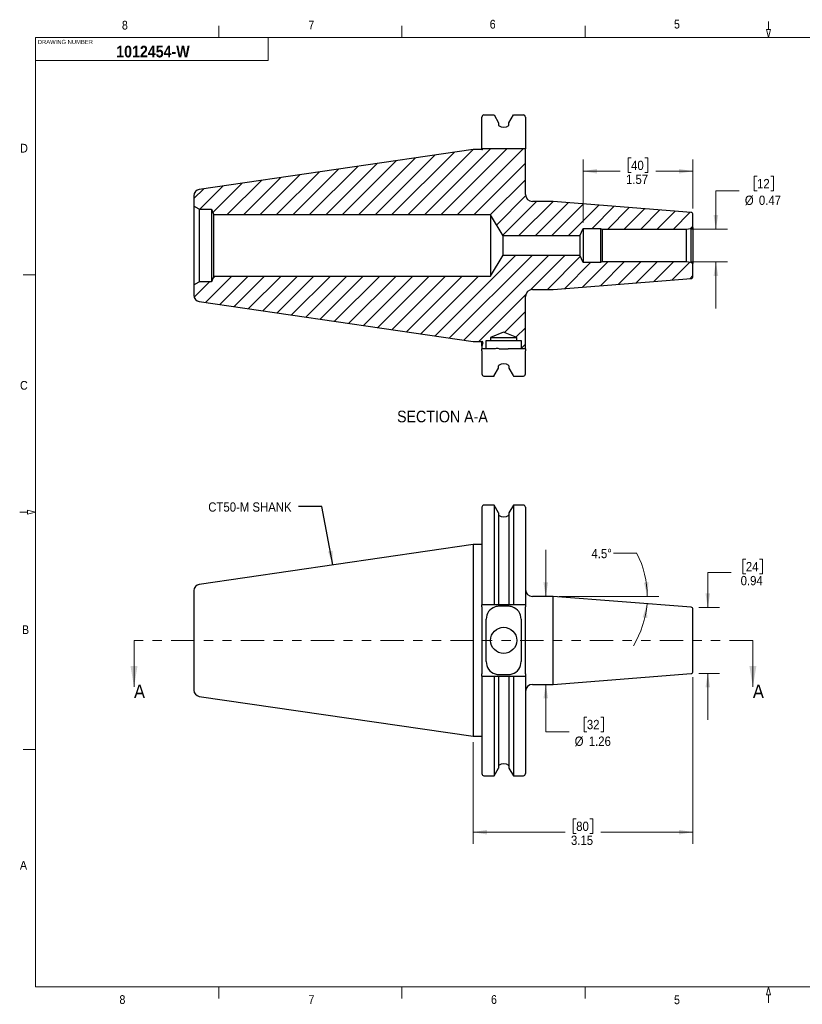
# Model space of a CAD drawing. Header units: inches. Extents: x 0.5 to 16.5, y 0.2 to 10.8.
# Tile 1 of 5: x 0.5 to 8.9, y 0.2 to 10.8. Entities that reach past the tile are written whole.
import ezdxf

# ---------------------------------------------------------------- set-up
doc = ezdxf.new("R2010")
doc.units = ezdxf.units.IN
doc.header["$MEASUREMENT"] = 0
doc.linetypes.add('PHANTOM', pattern=[0.5, 0.25, -0.05, 0.05, -0.05, 0.05, -0.05])
doc.styles.add('SLDTEXTSTYLE2', font='GOTHIC.TTF', dxfattribs={"width": 0.913})
doc.styles.add('SLDTEXTSTYLE4', font='GOTHICB.TTF', dxfattribs={"width": 0.913})
doc.styles.get("Standard").update_dxf_attribs({"font": 'GOTHIC.TTF'})
doc.dimstyles.new('SLDDIMSTYLE0', dxfattribs={"dimtxt": 0.1, "dimasz": 0.15, "dimexe": 0, "dimexo": 0.0625, "dimgap": 0.025, "dimtad": 0, "dimtih": 1, "dimtoh": 1, "dimlfac": 1.333333, "dimrnd": 1e-09, "dimdsep": 46, "dimtxsty": 'SLDTEXTSTYLE2', "dimsah": 1, "dimcen": 0.09, "dimadec": 0, "dimazin": 2, "dimtfac": 1, "dimtmove": 0, "dimatfit": 0, "dimfxl": 0, "dimfrac": 2, "dimtolj": 1, "dimtzin": 12, "dimarcsym": 0})
doc.dimstyles.new('SLDDIMSTYLE1', dxfattribs={"dimtxt": 0.1, "dimasz": 0.15, "dimexe": 0, "dimexo": 0.0625, "dimgap": 0.025, "dimtad": 0, "dimtih": 1, "dimtoh": 1, "dimlfac": 1.333333, "dimrnd": 1e-09, "dimzin": 12, "dimdsep": 46, "dimtxsty": 'SLDTEXTSTYLE2', "dimsah": 1, "dimcen": 0.09, "dimadec": 0, "dimazin": 3, "dimtfac": 1, "dimtofl": 0, "dimtmove": 0, "dimatfit": 3, "dimfxl": 0, "dimfrac": 2, "dimtolj": 1, "dimtzin": 12, "dimarcsym": 0})
doc.dimstyles.new('SLDDIMSTYLE2', dxfattribs={"dimtxt": 0.1, "dimasz": 0.15, "dimexe": 0, "dimexo": 0.0625, "dimgap": 0.025, "dimtad": 0, "dimtih": 1, "dimtoh": 1, "dimdec": 4, "dimlfac": 1.333333, "dimzin": 12, "dimdsep": 46, "dimtxsty": 'SLDTEXTSTYLE2', "dimsah": 1, "dimcen": 0.09, "dimadec": 1, "dimazin": 3, "dimtfac": 1, "dimtofl": 0, "dimtmove": 0, "dimatfit": 3, "dimfxl": 0, "dimfrac": 2, "dimtolj": 1, "dimtzin": 12, "dimarcsym": 0})
doc.dimstyles.new('SLDDIMSTYLE3', dxfattribs={"dimtxt": 0.1, "dimasz": 0.15, "dimexe": 0, "dimexo": 0.0625, "dimgap": 0.025, "dimtad": 0, "dimtih": 1, "dimtoh": 1, "dimlfac": 1.333333, "dimrnd": 1e-09, "dimzin": 12, "dimdsep": 46, "dimtxsty": 'SLDTEXTSTYLE2', "dimsah": 1, "dimcen": 0.09, "dimadec": 0, "dimazin": 3, "dimtfac": 1, "dimtmove": 0, "dimatfit": 0, "dimfxl": 0, "dimfrac": 2, "dimtolj": 1, "dimtzin": 12, "dimarcsym": 0})
doc.dimstyles.new('SLDDIMSTYLE4', dxfattribs={"dimtxt": 0.18, "dimasz": 0.15, "dimexe": 0, "dimexo": 0.0625, "dimgap": 0, "dimtad": 0, "dimtih": 1, "dimtoh": 1, "dimdec": 0, "dimrnd": 1e-09, "dimzin": 0, "dimdsep": 46, "dimtxsty": 'Standard', "dimsah": 1, "dimcen": 0.09, "dimadec": 0, "dimazin": 0, "dimtfac": 0.15, "dimtdec": 0, "dimtofl": 0, "dimtmove": 0, "dimatfit": 3, "dimfxl": 0, "dimfrac": 2, "dimtolj": 1, "dimtzin": 0, "dimarcsym": 0})

# ---------------------------------------------------------------- blocks, each defined once
blk = doc.blocks.new('_D')
at = {"color": 7, "linetype": 'Continuous', "lineweight": 0}
for p, q in [((8.257, 4.996), (8.226, 4.996)), ((8.226, 4.996), (8.226, 4.837)), ((8.405, 4.996), (8.435, 4.996)), ((8.435, 4.996), (8.435, 4.837)), ((8.098, 4.852), (7.848, 4.852)), ((7.848, 4.852), (7.848, 4.477)), ((8.226, 4.837), (8.257, 4.837)), ((8.435, 4.837), (8.405, 4.837)), ((7.751, 4.477), (7.973, 4.477)), ((7.751, 3.768), (7.973, 3.768)), ((7.848, 3.768), (7.848, 3.268))]:
    blk.add_line(p, q, dxfattribs=at)
at = {"color": 7, "linetype": 'Continuous', "lineweight": 18}
for points in [[(7.848, 4.477), (7.873, 4.627), (7.823, 4.627)], [(7.848, 3.768), (7.823, 3.618), (7.873, 3.618)]]:
    blk.add_solid(points, dxfattribs=at)
at = {"color": 7, "linetype": 'Continuous', "lineweight": 18, "char_height": 0.1, "attachment_point": 1, "style": 'SLDTEXTSTYLE2'}
for s, insert in [('24', (8.257, 4.965)), ('0.94', (8.201, 4.815))]:
    blk.add_mtext(s, dxfattribs=dict(at, insert=insert))
blk = doc.blocks.new('_D_1')
at = {"color": 7, "linetype": 'Continuous', "lineweight": 0}
for p, q in [((7.689, 3.727), (7.689, 1.938)), ((5.327, 3.03), (5.327, 1.938)), ((6.434, 2.207), (6.403, 2.207)), ((6.403, 2.207), (6.403, 2.048)), ((6.582, 2.207), (6.612, 2.207)), ((6.612, 2.207), (6.612, 2.048)), ((5.327, 2.063), (6.316, 2.063)), ((6.403, 2.048), (6.434, 2.048)), ((6.612, 2.048), (6.582, 2.048)), ((7.689, 2.063), (6.7, 2.063))]:
    blk.add_line(p, q, dxfattribs=at)
at = {"color": 7, "linetype": 'Continuous', "lineweight": 18}
for points in [[(5.327, 2.063), (5.477, 2.038), (5.477, 2.088)], [(7.689, 2.063), (7.539, 2.088), (7.539, 2.038)]]:
    blk.add_solid(points, dxfattribs=at)
at = {"color": 7, "linetype": 'Continuous', "lineweight": 18, "char_height": 0.1, "attachment_point": 1, "style": 'SLDTEXTSTYLE2'}
for s, insert in [('80', (6.434, 2.176)), ('3.15', (6.378, 2.026))]:
    blk.add_mtext(s, dxfattribs=dict(at, insert=insert))
blk = doc.blocks.new('_D_2')
at = {"color": 7, "linetype": 'Continuous', "lineweight": 0}
for p, q in [((7.086, 5.058), (6.836, 5.058)), ((6.251, 4.595), (7.323, 4.595))]:
    blk.add_line(p, q, dxfattribs=at)
at = {"color": 7, "linetype": 'Continuous', "lineweight": 18}
for start, end in [(0, 27.2739), (328.371, 355.5)]:
    blk.add_arc((6.188, 4.595), 1.01, start, end, dxfattribs=at)
for points in [[(7.198, 4.595), (7.212, 4.747), (7.162, 4.743)], [(7.195, 4.516), (7.148, 4.371), (7.197, 4.364)]]:
    blk.add_solid(points, dxfattribs=at)
at = {"color": 7, "linetype": 'Continuous', "lineweight": 18, "insert": (6.598, 5.106), "char_height": 0.1, "attachment_point": 1, "style": 'SLDTEXTSTYLE2'}
blk.add_mtext('4.5°', dxfattribs=at)
blk = doc.blocks.new('_D_3')
at = {"color": 7, "linetype": 'Continuous', "lineweight": 0}
for p, q in [((6.107, 4.595), (6.107, 5.095)), ((6.107, 3.142), (6.107, 3.65)), ((6.549, 3.3), (6.519, 3.3)), ((6.519, 3.3), (6.519, 3.142)), ((6.697, 3.3), (6.727, 3.3)), ((6.727, 3.3), (6.727, 3.142)), ((6.357, 3.142), (6.107, 3.142)), ((6.519, 3.142), (6.549, 3.142)), ((6.727, 3.142), (6.697, 3.142))]:
    blk.add_line(p, q, dxfattribs=at)
at = {"color": 7, "linetype": 'Continuous', "lineweight": 18}
for points in [[(6.107, 4.595), (6.132, 4.745), (6.082, 4.745)], [(6.107, 3.65), (6.082, 3.5), (6.132, 3.5)]]:
    blk.add_solid(points, dxfattribs=at)
at = {"color": 7, "linetype": 'Continuous', "lineweight": 18, "char_height": 0.1, "attachment_point": 1, "style": 'SLDTEXTSTYLE2'}
for s, insert in [('32', (6.549, 3.269)), ('%%c', (6.418, 3.09)), ('1.26', (6.569, 3.09))]:
    blk.add_mtext(s, dxfattribs=dict(at, insert=insert))
blk = doc.blocks.new('_D_4')
at = {"color": 7, "linetype": 'Continuous', "lineweight": 0}
for p, q in [((8.377, 9.11), (8.347, 9.11)), ((8.347, 9.11), (8.347, 8.951)), ((8.525, 9.11), (8.555, 9.11)), ((8.555, 9.11), (8.555, 8.951)), ((8.185, 8.951), (7.935, 8.951)), ((7.935, 8.951), (7.935, 8.541)), ((8.347, 8.951), (8.377, 8.951)), ((8.555, 8.951), (8.525, 8.951)), ((7.676, 8.541), (8.06, 8.541)), ((7.676, 8.188), (8.06, 8.188)), ((7.935, 8.188), (7.935, 7.688))]:
    blk.add_line(p, q, dxfattribs=at)
at = {"color": 7, "linetype": 'Continuous', "lineweight": 18}
for points in [[(7.935, 8.541), (7.96, 8.691), (7.91, 8.691)], [(7.935, 8.188), (7.91, 8.038), (7.96, 8.038)]]:
    blk.add_solid(points, dxfattribs=at)
at = {"color": 7, "linetype": 'Continuous', "lineweight": 18, "char_height": 0.1, "attachment_point": 1, "style": 'SLDTEXTSTYLE2'}
for s, insert in [('12', (8.377, 9.079)), ('%%c', (8.246, 8.9)), ('0.47', (8.397, 8.9))]:
    blk.add_mtext(s, dxfattribs=dict(at, insert=insert))
blk = doc.blocks.new('_D_5')
at = {"color": 7, "linetype": 'Continuous', "lineweight": 0}
for p, q in [((6.508, 8.611), (6.508, 9.287)), ((7.024, 9.306), (6.994, 9.306)), ((6.994, 9.306), (6.994, 9.147)), ((7.172, 9.306), (7.203, 9.306)), ((7.203, 9.306), (7.203, 9.147)), ((7.689, 8.76), (7.689, 9.287)), ((6.508, 9.162), (6.906, 9.162)), ((6.994, 9.147), (7.024, 9.147)), ((7.203, 9.147), (7.172, 9.147)), ((7.689, 9.162), (7.29, 9.162))]:
    blk.add_line(p, q, dxfattribs=at)
at = {"color": 7, "linetype": 'Continuous', "lineweight": 18}
for points in [[(6.508, 9.162), (6.658, 9.137), (6.658, 9.187)], [(7.689, 9.162), (7.539, 9.187), (7.539, 9.137)]]:
    blk.add_solid(points, dxfattribs=at)
at = {"color": 7, "linetype": 'Continuous', "lineweight": 18, "char_height": 0.1, "attachment_point": 1, "style": 'SLDTEXTSTYLE2'}
for s, insert in [('40', (7.024, 9.275)), ('1.57', (6.969, 9.125))]:
    blk.add_mtext(s, dxfattribs=dict(at, insert=insert))

msp = doc.modelspace()

# ---------------------------------------------------------------- hatches: boundary and pattern name
at = {"linetype": 'Continuous', "lineweight": 18}
h = msp.add_hatch(dxfattribs=at)
h.set_pattern_fill('ANSI31', angle=3e-322, style=0)
edge = h.paths.add_edge_path(flags=0)
edge.add_line((2.382869, 8.753719), (2.514186, 8.753719))
edge.add_line((2.514186, 8.753719), (2.541484, 8.692406))
edge.add_line((2.541484, 8.692406), (5.514186, 8.692406))
edge.add_line((5.514186, 8.692406), (5.649246, 8.467628))
edge.add_line((5.649246, 8.467628), (6.471781, 8.467628))
edge.add_line((6.471781, 8.467628), (6.507788, 8.5485))
edge.add_line((6.507788, 8.5485), (6.695327, 8.5485))
edge.add_line((6.695327, 8.5485), (6.71389, 8.541))
edge.add_line((6.71389, 8.541), (7.61389, 8.541))
edge.add_line((7.61389, 8.541), (7.66639, 8.545593))
edge.add_line((7.66639, 8.545593), (7.68889, 8.558584))
edge.add_line((7.68889, 8.558584), (7.68889, 8.697813))
edge.add_arc((7.66639, 8.697813), 0.0225, 0, 85.5)
edge.add_line((7.668156, 8.720244), (6.188158, 8.836722))
edge.add_line((6.188158, 8.836722), (5.964186, 8.836722))
edge.add_arc((5.964186, 8.911722), 0.075, 180, 270, ccw=False)
edge.add_line((5.889186, 8.911722), (5.889186, 9.401156))
edge.add_line((5.889186, 9.401156), (5.430383, 9.401156))
edge.add_arc((5.419686, 9.406594), 0.012, 270, 333.0556418, ccw=False)
edge.add_line((5.419686, 9.394594), (5.326686, 9.394594))
edge.add_line((5.326686, 9.394594), (2.384445, 8.965519))
edge.add_arc((2.394186, 8.898726), 0.0675, 98.2971, 180)
edge.add_line((2.326686, 8.898726), (2.326686, 8.786156))
edge.add_line((2.326686, 8.786156), (2.382869, 8.753719))
h = msp.add_hatch(dxfattribs=at)
h.set_pattern_fill('ANSI31', angle=3e-322, style=0)
edge = h.paths.add_edge_path(flags=0)
edge.add_arc((2.394186, 7.829837), 0.0675, 180, 261.7029)
edge.add_line((2.384445, 7.763043), (5.326686, 7.333969))
edge.add_line((5.326686, 7.333969), (5.419686, 7.333969))
edge.add_arc((5.419686, 7.321969), 0.012, -17.5, 90, ccw=False)
edge.add_line((5.43113, 7.31836), (5.420436, 7.284441))
edge.add_line((5.420436, 7.284441), (5.420436, 7.256156))
edge.add_line((5.420436, 7.256156), (5.467311, 7.256156))
edge.add_line((5.467311, 7.256156), (5.467311, 7.344656))
edge.add_line((5.467311, 7.344656), (5.514186, 7.344656))
edge.add_line((5.514186, 7.344656), (5.514186, 7.374656))
edge.add_line((5.514186, 7.374656), (5.654811, 7.432905))
edge.add_line((5.654811, 7.432905), (5.795436, 7.374656))
edge.add_line((5.795436, 7.374656), (5.795436, 7.344656))
edge.add_line((5.795436, 7.344656), (5.842311, 7.344656))
edge.add_line((5.842311, 7.344656), (5.842311, 7.256156))
edge.add_line((5.842311, 7.256156), (5.889186, 7.256156))
edge.add_line((5.889186, 7.256156), (5.889186, 7.81684))
edge.add_arc((5.964186, 7.81684), 0.075, 90, 180, ccw=False)
edge.add_line((5.964186, 7.89184), (6.188158, 7.89184))
edge.add_line((6.188158, 7.89184), (7.668156, 8.008319))
edge.add_arc((7.66639, 8.030749), 0.0225, 274.5, 360)
edge.add_line((7.68889, 8.030749), (7.68889, 8.169979))
edge.add_line((7.68889, 8.169979), (7.66639, 8.182969))
edge.add_line((7.66639, 8.182969), (7.61389, 8.187563))
edge.add_line((7.61389, 8.187563), (6.71389, 8.187563))
edge.add_line((6.71389, 8.187563), (6.695327, 8.180063))
edge.add_line((6.695327, 8.180063), (6.507788, 8.180063))
edge.add_line((6.507788, 8.180063), (6.471781, 8.260935))
edge.add_line((6.471781, 8.260935), (5.649246, 8.260935))
edge.add_line((5.649246, 8.260935), (5.514186, 8.036156))
edge.add_line((5.514186, 8.036156), (2.541484, 8.036156))
edge.add_line((2.541484, 8.036156), (2.514186, 7.974844))
edge.add_line((2.514186, 7.974844), (2.382869, 7.974844))
edge.add_line((2.382869, 7.974844), (2.326686, 7.942406))
edge.add_line((2.326686, 7.942406), (2.326686, 7.829837))

# ---------------------------------------------------------------- linework, layer by layer
at = {"color": 7, "linetype": 'Continuous', "lineweight": 18}
for p, q in [((2.59375, 10.6), (2.59375, 10.725)), ((4.5625, 10.6), (4.5625, 10.725)), ((6.53125, 10.6), (6.53125, 10.725)), ((8.522776, 10.685), (8.477224, 10.685)), ((8.477224, 10.685), (8.5, 10.6)), ((8.5, 10.685), (8.5, 10.77)), ((8.522776, 10.685), (8.5, 10.6)), ((0.625, 10.6), (16.375, 10.6)), ((0.625, 10.6), (0.625, 0.4)), ((3.125, 10.35), (3.125, 10.6)), ((3.125, 10.35), (0.625, 10.35)), ((0.616466, 8.05), (0.491466, 8.05)), ((0.54, 5.5), (0.455, 5.5)), ((0.625, 5.5), (0.54, 5.522776)), ((0.54, 5.477224), (0.54, 5.522776)), ((0.625, 5.5), (0.54, 5.477224)), ((1.683221, 4.122707), (1.683221, 3.622707)), ((8.332355, 4.122707), (8.332355, 3.622707)), ((0.616466, 2.95), (0.491466, 2.95)), ((16.375, 0.4), (0.625, 0.4)), ((2.59375, 0.4), (2.59375, 0.275)), ((4.5625, 0.4), (4.5625, 0.275)), ((6.53125, 0.4), (6.53125, 0.275)), ((8.5, 0.4), (8.477224, 0.315)), ((8.5, 0.4), (8.522776, 0.315)), ((8.522776, 0.315), (8.477224, 0.315)), ((8.5, 0.315), (8.5, 0.23))]:
    msp.add_line(p, q, dxfattribs=at)
at = {"color": 7, "linetype": 'Continuous', "lineweight": 25}
for p, q in [((5.420436, 9.423656), (5.420436, 9.742825)), ((5.442936, 9.766161), (5.55133, 9.766161)), ((5.55133, 9.766161), (5.598823, 9.680702)), ((5.712073, 9.680702), (5.759566, 9.766161)), ((5.759566, 9.766161), (5.866686, 9.766161)), ((5.889186, 9.742825), (5.889186, 9.423656)), ((5.598823, 9.680702), (5.598823, 9.656735)), ((5.712073, 9.656735), (5.712073, 9.680702)), ((5.420436, 9.401156), (5.420436, 9.423656)), ((5.889186, 9.423656), (5.889186, 9.401156)), ((5.326686, 9.394594), (2.384445, 8.965519)), ((5.419686, 9.394594), (5.326686, 9.394594)), ((5.420436, 9.394617), (5.420436, 9.401156)), ((5.430235, 9.401156), (5.420436, 9.401156)), ((5.889186, 9.401156), (5.430383, 9.401156)), ((5.889186, 8.911722), (5.889186, 9.401156)), ((2.326686, 8.898726), (2.326686, 8.786156)), ((2.382869, 8.753719), (2.326686, 8.786156)), ((2.326686, 8.786156), (2.326686, 7.942406)), ((6.188158, 8.836722), (5.964186, 8.836722)), ((7.668156, 8.720244), (6.188158, 8.836722)), ((2.382869, 8.753719), (2.514186, 8.753719)), ((2.382869, 8.753719), (2.382869, 7.974844)), ((2.514186, 8.753719), (2.541484, 8.692406)), ((2.514186, 8.753719), (2.514186, 7.974844)), ((5.514186, 8.692406), (2.541484, 8.692406)), ((2.541484, 8.036156), (2.541484, 8.692406)), ((5.649246, 8.467628), (5.514186, 8.692406)), ((5.514186, 8.692406), (5.514186, 8.036156)), ((7.68889, 8.558584), (7.68889, 8.697813)), ((6.471781, 8.467628), (5.649246, 8.467628)), ((5.649246, 8.260935), (5.649246, 8.467628)), ((6.471781, 8.467628), (6.507788, 8.5485)), ((6.471781, 8.467628), (6.471781, 8.260935)), ((6.507788, 8.5485), (6.695327, 8.5485)), ((6.507788, 8.5485), (6.507788, 8.180063)), ((6.695327, 8.5485), (6.71389, 8.541)), ((6.695327, 8.5485), (6.695327, 8.180063)), ((6.71389, 8.541), (7.61389, 8.541)), ((6.71389, 8.541), (6.71389, 8.187563)), ((7.61389, 8.541), (7.66639, 8.545593)), ((7.61389, 8.541), (7.61389, 8.187563)), ((7.66639, 8.545593), (7.68889, 8.558584)), ((7.66639, 8.545593), (7.66639, 8.182969)), ((7.68889, 8.558584), (7.68889, 8.169979)), ((5.514186, 8.036156), (5.649246, 8.260935)), ((5.649246, 8.260935), (6.471781, 8.260935)), ((6.507788, 8.180063), (6.471781, 8.260935)), ((6.695327, 8.180063), (6.507788, 8.180063)), ((6.71389, 8.187563), (6.695327, 8.180063)), ((7.61389, 8.187563), (6.71389, 8.187563)), ((7.66639, 8.182969), (7.61389, 8.187563)), ((7.68889, 8.169979), (7.66639, 8.182969)), ((7.68889, 8.030749), (7.68889, 8.169979)), ((2.326686, 7.942406), (2.382869, 7.974844)), ((2.326686, 7.942406), (2.326686, 7.829837)), ((2.514186, 7.974844), (2.382869, 7.974844)), ((2.541484, 8.036156), (2.514186, 7.974844)), ((2.541484, 8.036156), (5.514186, 8.036156)), ((6.188158, 7.89184), (7.668156, 8.008319)), ((5.964186, 7.89184), (6.188158, 7.89184)), ((2.384445, 7.763043), (5.326686, 7.333969)), ((5.889186, 7.256156), (5.889186, 7.81684)), ((5.654811, 7.432905), (5.514186, 7.374656)), ((5.795436, 7.374656), (5.654811, 7.432905)), ((5.326686, 7.333969), (5.419686, 7.333969)), ((5.420436, 7.284441), (5.420436, 7.333945)), ((5.43113, 7.31836), (5.420436, 7.284441)), ((5.467311, 7.344656), (5.514186, 7.344656)), ((5.467311, 7.256156), (5.467311, 7.344656)), ((5.514186, 7.374656), (5.514186, 7.344656)), ((5.514186, 7.374656), (5.795436, 7.374656)), ((5.514186, 7.344656), (5.795436, 7.344656)), ((5.795436, 7.344656), (5.795436, 7.374656)), ((5.795436, 7.344656), (5.842311, 7.344656)), ((5.842311, 7.344656), (5.842311, 7.256156)), ((5.420436, 7.284441), (5.420436, 7.256156)), ((5.467311, 7.256156), (5.420436, 7.256156)), ((5.420436, 7.233656), (5.420436, 7.256156)), ((5.420436, 7.233656), (5.420436, 6.985738)), ((5.562311, 7.256156), (5.467311, 7.256156)), ((5.607561, 7.25487), (5.702061, 7.25487)), ((5.842311, 7.256156), (5.74731, 7.256156)), ((5.889186, 7.256156), (5.842311, 7.256156)), ((5.889186, 7.256156), (5.889186, 7.233656)), ((5.889186, 6.985738), (5.889186, 7.233656)), ((5.598823, 7.04786), (5.598823, 7.071828)), ((5.712073, 7.071828), (5.712073, 7.04786)), ((5.442936, 6.962402), (5.55133, 6.962402)), ((5.759566, 6.962402), (5.866686, 6.962402)), ((5.420436, 5.553332), (5.420436, 4.505207)), ((5.55133, 5.575832), (5.442936, 5.575832)), ((5.598823, 5.493572), (5.55133, 5.575832)), ((5.55133, 5.575832), (5.55133, 4.505207)), ((5.759566, 5.575832), (5.712073, 5.493572)), ((5.866686, 5.575832), (5.759566, 5.575832)), ((5.759566, 5.575832), (5.759566, 4.505207)), ((5.889186, 5.553332), (5.889186, 4.505207)), ((5.598823, 5.493572), (5.598823, 4.505207)), ((5.712073, 5.493572), (5.712073, 4.505207)), ((5.326686, 5.15302), (2.384445, 4.723945)), ((5.419686, 5.15302), (5.326686, 5.15302)), ((5.326686, 5.15302), (5.326686, 4.122707)), ((5.420436, 5.153043), (5.419686, 5.15302)), ((2.326686, 4.657152), (2.326686, 4.122707)), ((6.188158, 4.595148), (5.964186, 4.595148)), ((7.668156, 4.47867), (6.188158, 4.595148)), ((6.188158, 3.650266), (6.188158, 4.595148)), ((5.442936, 4.505207), (5.420436, 4.505207)), ((5.420436, 4.482707), (5.420436, 4.505207)), ((5.420436, 4.482707), (5.420436, 3.762707)), ((5.55133, 4.505207), (5.442936, 4.505207)), ((5.598823, 4.505207), (5.55133, 4.505207)), ((5.600695, 4.505207), (5.598823, 4.505207)), ((5.710201, 4.505207), (5.600695, 4.505207)), ((5.702061, 4.490207), (5.607561, 4.490207)), ((5.712073, 4.505207), (5.710201, 4.505207)), ((5.759566, 4.505207), (5.712073, 4.505207)), ((5.866686, 4.505207), (5.759566, 4.505207)), ((5.889186, 4.505207), (5.866686, 4.505207)), ((5.889186, 4.505207), (5.889186, 4.482707)), ((5.889186, 3.762707), (5.889186, 4.482707)), ((7.68889, 3.789175), (7.68889, 4.456239)), ((5.467311, 3.895457), (5.467311, 4.349957)), ((5.842311, 4.349957), (5.842311, 3.895457)), ((2.326686, 4.122707), (2.326686, 3.588263)), ((5.326686, 4.122707), (5.326686, 3.092395)), ((5.420436, 3.740207), (5.420436, 3.762707)), ((5.420436, 3.740207), (5.420436, 2.692082)), ((5.420436, 3.740207), (5.442936, 3.740207)), ((5.442936, 3.740207), (5.55133, 3.740207)), ((5.55133, 3.740207), (5.55133, 2.669582)), ((5.55133, 3.740207), (5.598823, 3.740207)), ((5.598823, 3.740207), (5.598823, 2.751842)), ((5.598823, 3.740207), (5.600695, 3.740207)), ((5.600695, 3.740207), (5.710201, 3.740207)), ((5.607561, 3.755207), (5.702061, 3.755207)), ((5.710201, 3.740207), (5.712073, 3.740207)), ((5.712073, 3.740207), (5.712073, 2.751842)), ((5.712073, 3.740207), (5.759566, 3.740207)), ((5.759566, 3.740207), (5.759566, 2.669582)), ((5.759566, 3.740207), (5.866686, 3.740207)), ((5.866686, 3.740207), (5.889186, 3.740207)), ((5.889186, 3.762707), (5.889186, 3.740207)), ((5.889186, 3.740207), (5.889186, 2.692082)), ((6.188158, 3.650266), (7.668156, 3.766745)), ((5.964186, 3.650266), (6.188158, 3.650266)), ((2.384445, 3.521469), (5.326686, 3.092395)), ((5.326686, 3.092395), (5.419686, 3.092395)), ((5.419686, 3.092395), (5.420436, 3.092371)), ((5.55133, 2.669582), (5.598823, 2.751842)), ((5.712073, 2.751842), (5.759566, 2.669582)), ((5.442936, 2.669582), (5.55133, 2.669582)), ((5.759566, 2.669582), (5.866686, 2.669582))]:
    msp.add_line(p, q, dxfattribs=at)
at = {"color": 7, "linetype": 'PHANTOM', "lineweight": 18}
msp.add_line((8.332355, 4.122707), (1.683221, 4.122707), dxfattribs=at)
at = {"color": 7, "linetype": 'Continuous', "lineweight": 25, "flags": 128}
for points in [[(5.55133, 6.962402), (5.553503, 6.966303), (5.598823, 7.04786)], [(5.712073, 7.04786), (5.757394, 6.966303), (5.759566, 6.962402)]]:
    msp.add_lwpolyline(points, dxfattribs=at)
at = {"color": 7, "linetype": 'Continuous', "lineweight": 25}
msp.add_circle((5.654811, 4.122707), 0.140625, dxfattribs=at)
for centre, radius, start, end in [((5.443364, 9.743233), 0.022932, 91.069299, 181.0207945), ((5.866291, 9.743265), 0.022899, 358.8979966, 89.0119624), ((5.603567, 9.6567), 0.004743, 179.5866261, 232.7453443), ((5.655448, 9.725246), 0.09071, 232.8713459, 307.1286541), ((5.707321, 9.656705), 0.004752, 307.3056835, 0.3623461), ((5.419686, 9.406594), 0.012, 270, 333.0556418), ((2.394186, 8.898726), 0.0675, 98.2971, 180), ((5.964186, 8.911722), 0.075, 180, 270), ((7.66639, 8.697813), 0.0225, 0, 85.5), ((7.66639, 8.030749), 0.0225, 274.5, 0), ((2.394186, 7.829837), 0.0675, 180, 261.7029), ((5.964186, 7.81684), 0.075, 90, 180), ((5.419686, 7.321969), 0.012, 342.5, 90), ((5.581882, 7.148118), 0.109796, 76.4746559, 100.2675544), ((5.749708, 6.375587), 0.880572, 90.1560306, 93.1017591), ((5.655448, 7.003329), 0.0907, 52.8664101, 127.1335899), ((5.443359, 6.985325), 0.022927, 178.9671584, 268.942748), ((5.603582, 7.071855), 0.004759, 127.34872, 180.3193096), ((5.707301, 7.071848), 0.004773, 359.7613702, 52.5706002), ((5.86623, 6.985356), 0.022958, 271.1362107, 0.9538304), ((5.442936, 5.553332), 0.0225, 90, 180), ((5.866686, 5.553332), 0.0225, 0, 90), ((5.603323, 5.470573), 0.0045, 180, 234.2652515), ((5.655448, 5.54302), 0.09375, 234.2652515, 305.7347485), ((5.707573, 5.470573), 0.0045, 305.7347485, 0), ((2.394186, 4.657152), 0.0675, 98.2971, 180), ((5.964186, 4.670148), 0.075, 180, 270), ((5.607561, 4.349957), 0.14025, 108.822246, 180), ((5.607561, 4.349958), 0.140249, 89.9999783, 108.8223117), ((5.702061, 4.349957), 0.14025, 71.1777393, 89.9999707), ((5.702061, 4.349957), 0.14025, 0, 71.177754), ((7.66639, 4.456239), 0.0225, 0, 85.5), ((5.607561, 3.895457), 0.14025, 180, 251.177754), ((5.702061, 3.895457), 0.14025, 288.822246, 0), ((5.607561, 3.895457), 0.14025, 251.1777393, 269.9999707), ((5.702061, 3.895457), 0.140249, 269.9999783, 288.8223117), ((7.66639, 3.789175), 0.0225, 274.5, 360), ((5.964186, 3.575266), 0.075, 90, 180), ((2.394186, 3.588263), 0.0675, 180, 261.7029), ((5.603323, 2.774842), 0.0045, 125.7347485, 180), ((5.655448, 2.702395), 0.09375, 54.2652515, 125.7347485), ((5.707573, 2.774842), 0.0045, 360, 54.2652515), ((5.442936, 2.692082), 0.0225, 180, 270), ((5.866686, 2.692082), 0.0225, 270, 360)]:
    msp.add_arc(centre, radius, start, end, dxfattribs=at)
at = {"color": 7, "linetype": 'Continuous', "lineweight": 18}
for points in [[(1.683221, 3.622707), (1.720721, 3.847707), (1.645721, 3.847707)], [(8.332355, 3.622707), (8.369855, 3.847707), (8.294855, 3.847707)]]:
    msp.add_solid(points, dxfattribs=at)

# ---------------------------------------------------------------- texts
at = {"color": 7, "linetype": 'Continuous', "lineweight": 0}
for s, insert, char_height, attachment_point, style in [('6', (5.504931, 10.788042), 0.09375, 1, 'SLDTEXTSTYLE2'), ('5', (7.484938, 10.788579), 0.09375, 1, 'SLDTEXTSTYLE2'), ('8', (1.5532, 10.777498), 0.09375, 1, 'SLDTEXTSTYLE2'), ('7', (3.557231, 10.779951), 0.09375, 1, 'SLDTEXTSTYLE2'), ('DRAWING NUMBER', (0.649835, 10.573222), 0.045, 1, 'SLDTEXTSTYLE2'), ('1012454-W', (1.886643, 10.50961), 0.125, 2, 'SLDTEXTSTYLE4'), ('D', (0.460164, 9.456448), 0.09375, 1, 'SLDTEXTSTYLE2'), ('C', (0.458868, 6.909245), 0.09375, 1, 'SLDTEXTSTYLE2'), ('SECTION A-A', (4.997096, 6.590011), 0.125, 2, 'SLDTEXTSTYLE2'), ('CT50-M SHANK', (2.481013, 5.605401), 0.1, 1, 'SLDTEXTSTYLE2'), ('B', (0.479724, 4.28415), 0.09375, 1, 'SLDTEXTSTYLE2'), ('A', (0.457564, 1.754751), 0.09375, 1, 'SLDTEXTSTYLE2'), ('8', (1.526774, 0.311864), 0.09375, 1, 'SLDTEXTSTYLE2'), ('7', (3.557427, 0.312162), 0.09375, 1, 'SLDTEXTSTYLE2'), ('6', (5.518825, 0.312556), 0.09375, 1, 'SLDTEXTSTYLE2'), ('5', (7.485116, 0.309487), 0.09375, 1, 'SLDTEXTSTYLE2')]:
    msp.add_mtext(s, dxfattribs=dict(at, insert=insert, char_height=char_height, attachment_point=attachment_point, style=style))
at = {"color": 7, "linetype": 'Continuous', "char_height": 0.145833, "attachment_point": 1, "style": 'SLDTEXTSTYLE2'}
for insert in [(1.683221, 3.648312), (8.332355, 3.648312)]:
    msp.add_mtext('A', dxfattribs=dict(at, insert=insert))

# ---------------------------------------------------------------- dimensions: what is measured, and where the dimension line sits
at = {"color": 7, "linetype": 'Continuous', "lineweight": 18}
dim = msp.add_linear_dim(base=(6.507788, 9.161599), p1=(7.68889, 8.697813), p2=(6.507788, 8.5485), dimstyle='SLDDIMSTYLE1', dxfattribs=at)
dim.commit()
dim.dimension.update_dxf_attribs({"geometry": '_D_5', "text_midpoint": (7.098339, 9.161599), "dimtype": 160})
for base, p1, p2, dimstyle, picture, middle in [((7.935483, 8.187563), (7.61389, 8.541), (7.61389, 8.187563), 'SLDDIMSTYLE0', '_D_4', (7.935483, 8.951017)), ((6.107398, 3.650266), (6.188158, 4.595148), (6.188158, 3.650266), 'SLDDIMSTYLE3', '_D_3', (6.107398, 3.141593))]:
    dim = msp.add_linear_dim(base=base, p1=p1, p2=p2, angle=90, text='%%c<>', dimstyle=dimstyle, dxfattribs=at)
    dim.commit()
    dim.dimension.update_dxf_attribs({"geometry": picture, "text_midpoint": middle, "dimtype": 160})
dim = msp.add_angular_dim_2l(base=(7.148411, 4.281947), line1=((5.964186, 4.595148), (6.188158, 4.595148)), line2=((7.668156, 4.47867), (6.188158, 4.595148)), dimstyle='SLDDIMSTYLE2', dxfattribs=at)
dim.commit()
dim.dimension.update_dxf_attribs({"geometry": '_D_2', "text_midpoint": (7.085908, 5.057993), "dimtype": 162})
for base, p1, p2, angle, dimstyle, picture, middle in [((7.848096, 3.768377), (7.68889, 4.477038), (7.68889, 3.768377), 90, 'SLDDIMSTYLE0', '_D', (7.848096, 4.851757)), ((7.68889, 2.062961), (5.326686, 3.092395), (7.68889, 3.789175), 0, 'SLDDIMSTYLE1', '_D_1', (6.507788, 2.062961))]:
    dim = msp.add_linear_dim(base=base, p1=p1, p2=p2, angle=angle, dimstyle=dimstyle, dxfattribs=at)
    dim.commit()
    dim.dimension.update_dxf_attribs({"geometry": picture, "text_midpoint": middle, "dimtype": 160})

# ---------------------------------------------------------------- leaders
at = {"color": 7, "linetype": 'Continuous', "lineweight": 0}
msp.add_leader([(3.820506, 4.93337), (3.69988, 5.562012), (3.44988, 5.562012)], dimstyle='SLDDIMSTYLE4', dxfattribs=at)

doc.saveas('drawing.dxf')
